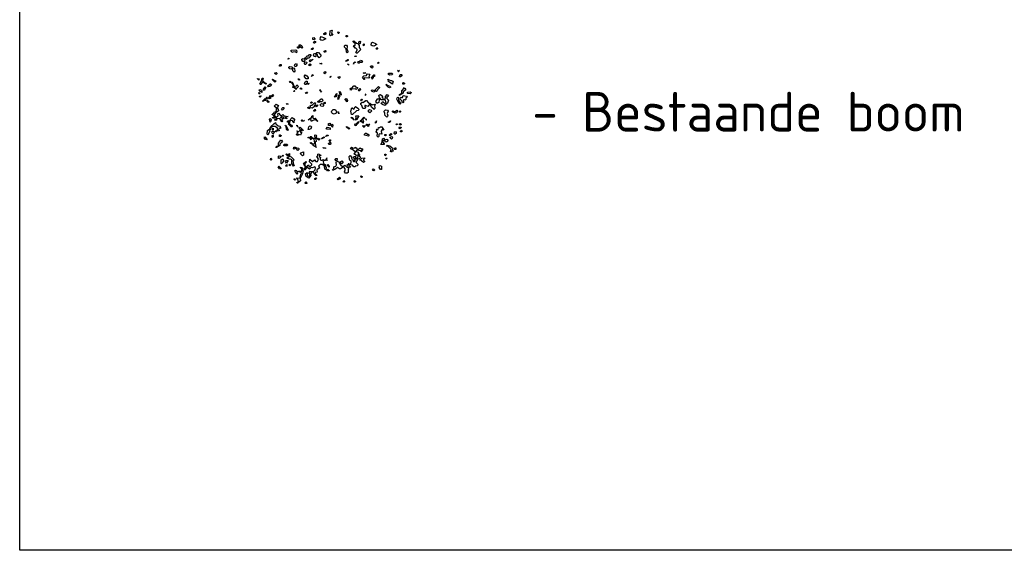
# Model space of a CAD drawing. Header units: metres. Extents: x 198714 to 199133, y 355604 to 356082.
# Tile 1 of 36: x 198838 to 198869, y 355623 to 355640. Entities that reach past the tile are written whole.
import ezdxf
from ezdxf.enums import TextEntityAlignment as Align

# ---------------------------------------------------------------- set-up
doc = ezdxf.new("R2010")
doc.units = ezdxf.units.M
doc.layers.add('B-WE-GR-BOOM-S', color=252, linetype='Continuous', lineweight=25)
doc.layers.add('P_NS_ALG_legenda', color=2, linetype='Continuous')
doc.layers.add('X-XX-AL-HULPLIJNEN', color=4, linetype='Continuous', lineweight=25, plot=False)
doc.styles.add('NLCS-ISO', font='NLCS-ISO.ttf')

# ---------------------------------------------------------------- blocks, each defined once
blk = doc.blocks.new('SGR-BOOM_23')
at = {"flags": 128}
for points in [[(-1.29, 12.25), (-1.48, 12.14), (-1.52, 12.19), (-1.6, 12.18), (-1.6, 12.34), (-1.36, 12.48), (-1.29, 12.41), (-1.29, 12.25)], [(-0.42, 12.36), (-0.18, 12.05), (-0.23, 12.09), (-0.38, 12.08), (-0.53, 11.94), (-0.64, 12.05), (-0.6, 12.7), (-0.6, 12.77), (-0.37, 12.86), (-0.29, 12.78), (-0.42, 12.36)], [(0.81, 12.43), (0.73, 12.35), (0.66, 12.35), (0.58, 12.43), (0.69, 12.61), (0.81, 12.5), (0.81, 12.43)], [(-3.05, 11.43), (-3.07, 11.35), (-3.33, 11.39), (-3.36, 11.58), (-3.36, 11.65), (-3.18, 11.7), (-3.02, 11.47), (-3.05, 11.43)], [(-2.94, 10.93), (-3.06, 10.81), (-3.14, 10.83), (-3.21, 10.9), (-3.18, 11.01), (-3.07, 11.12), (-2.94, 11.09), (-2.91, 11.05), (-2.94, 10.93)], [(-1.99, 11.27), (-2.07, 11.26), (-2.18, 11.38), (-2.13, 11.72), (-2.02, 11.84), (-1.53, 11.64), (-1.3, 11.5), (-1.81, 11.23), (-1.99, 11.27)], [(2.1, 11.88), (2.03, 11.81), (1.95, 11.8), (1.91, 11.83), (1.91, 11.99), (2.03, 12.04), (2.11, 11.96), (2.1, 11.88)], [(3.96, 10.14), (4.12, 9.91), (4.23, 9.79), (3.65, 9.23), (3.56, 9.23), (3.45, 9.34), (3.66, 9.68), (3.65, 9.83), (3.45, 10.03), (3.32, 10.03), (3.08, 10.41), (3.13, 10.46), (3.35, 10.45), (3.36, 10.75), (3.13, 10.92), (3.02, 11.03), (3.02, 11.1), (3.1, 11.18), (3.54, 10.8), (3.74, 10.76), (3.96, 10.44), (3.96, 10.14)], [(4.11, 10.75), (4.08, 10.71), (3.93, 10.86), (3.93, 11.02), (4.12, 11.13), (4.2, 11.05), (4.11, 10.75)], [(6.08, 10.39), (6, 10.38), (5.88, 10.49), (5.93, 10.84), (6.05, 10.95), (6.54, 10.75), (6.77, 10.61), (6.26, 10.34), (6.08, 10.39)], [(-5.94, 9.28), (-6.09, 9.43), (-6.48, 9.37), (-6.63, 9.36), (-6.71, 9.51), (-6.75, 9.55), (-6.74, 9.7), (-6.02, 9.73), (-5.87, 9.58), (-5.94, 9.28)], [(-5.52, 10.08), (-5.6, 10), (-5.67, 10), (-5.75, 10.08), (-5.74, 10.23), (-5.6, 10.23), (-5.52, 10.15), (-5.52, 10.08)], [(-5.05, 10), (-5.48, 10.34), (-5.48, 10.57), (-5.29, 10.54), (-5.06, 10.37), (-4.98, 10.16), (-5.05, 10)], [(-3.38, 9.82), (-3.53, 9.83), (-3.53, 9.9), (-3.33, 10.09), (-3.22, 9.98), (-3.38, 9.82)], [(-2.13, 8.64), (-2.21, 8.63), (-2.33, 8.51), (-2.55, 8.75), (-2.62, 8.98), (-2.78, 9.14), (-2.85, 9.14), (-2.89, 8.72), (-2.93, 8.67), (-3.08, 8.68), (-3.24, 8.91), (-3.19, 9.1), (-3.04, 9.17), (-2.81, 9.17), (-2.81, 9.24), (-2.7, 9.36), (-2.43, 9.32), (-2.09, 8.9), (-2.13, 8.64)], [(-1.29, 9.47), (-1.37, 9.39), (-1.5, 9.39), (-1.55, 9.44), (-1.55, 9.57), (-1.32, 9.66), (-1.27, 9.62), (-1.29, 9.47)], [(2.01, 9.81), (2.08, 9.81), (2.19, 9.47), (2.2, 9.39), (2.08, 9.27), (1.97, 9.39), (1.89, 9.93), (1.63, 10.2), (1.67, 10.39), (1.78, 10.5), (1.98, 10.47), (2.09, 10.35), (2.01, 9.81)], [(4.76, 10.48), (4.68, 10.4), (4.54, 10.55), (4.7, 10.71), (4.77, 10.64), (4.76, 10.48)], [(6.86, 9.93), (6.78, 9.86), (6.7, 9.87), (6.67, 9.9), (6.74, 10.13), (6.85, 10.02), (6.86, 9.93)], [(-7.21, 8.26), (-7.29, 8.34), (-7.17, 8.46), (-7.09, 8.38), (-7.21, 8.26)], [(-3.85, 8.61), (-3.85, 8.54), (-3.97, 8.43), (-4.23, 8.46), (-4.39, 8.24), (-4.65, 8.27), (-4.62, 8.08), (-4.77, 7.93), (-4.93, 7.93), (-5.07, 8.16), (-5.08, 8.31), (-4.84, 8.39), (-4.77, 8.32), (-4.62, 8.31), (-4.57, 8.35), (-4.58, 8.5), (-4.42, 8.5), (-4.27, 8.81), (-4.04, 8.81), (-3.88, 9.03), (-3.73, 9.02), (-3.62, 8.91), (-3.85, 8.61)], [(-4.48, 7.47), (-4.55, 7.47), (-4.66, 7.59), (-4.66, 7.75), (-4.54, 7.86), (-4.27, 7.81), (-4.36, 7.58), (-4.48, 7.47)], [(-3.9, 8.04), (-3.74, 8.2), (-3.51, 8.19), (-3.31, 8.3), (-3.74, 7.88), (-3.9, 8.04)], [(2.22, 8.05), (2.14, 8.06), (2.02, 7.95), (1.79, 7.95), (2.19, 8.24), (2.22, 8.21), (2.22, 8.05)], [(3.2, 7.74), (3.06, 7.51), (3.1, 7.71), (3.32, 7.85), (3.4, 7.77), (3.2, 7.74)], [(3.26, 8.7), (3.26, 8.77), (3.45, 8.8), (3.52, 8.73), (3.26, 8.7)], [(4.31, 7.76), (4.09, 7.77), (3.97, 7.65), (3.82, 7.67), (3.74, 7.88), (4.13, 8.04), (4.2, 8.11), (4.33, 8.07), (4.51, 7.8), (4.31, 7.76)], [(6.98, 7.59), (6.87, 7.7), (6.99, 7.82), (7.1, 7.7), (6.98, 7.59)], [(-8.49, 7.16), (-8.53, 7.2), (-8.6, 7.2), (-8.59, 7.36), (-8.48, 7.47), (-8.33, 7.46), (-8.33, 7.23), (-8.49, 7.16)], [(-6.62, 6.8), (-6.77, 6.72), (-6.96, 6.76), (-7.15, 6.96), (-7.14, 7.04), (-7.03, 7.15), (-6.65, 7.07), (-6.58, 7), (-6.62, 6.8)], [(-6.2, 6.37), (-6.31, 6.26), (-6.51, 6.46), (-6.5, 6.85), (-6.34, 6.91), (-6.23, 6.8), (-6.2, 6.37)], [(-6.04, 7.14), (-6.11, 7.14), (-6.22, 7.26), (-6.19, 7.45), (-6.07, 7.57), (-5.92, 7.55), (-5.81, 7.37), (-6.04, 7.14)], [(-3.68, 7.35), (-3.79, 7.23), (-3.9, 7.27), (-4.01, 7.38), (-3.78, 7.54), (-3.67, 7.43), (-3.68, 7.35)], [(-1.99, 7.48), (-2.25, 7.61), (-2.02, 7.68), (-1.99, 7.64), (-1.99, 7.48)], [(-1.35, 6.06), (-1.43, 5.98), (-1.63, 6.18), (-1.38, 6.33), (-1.27, 6.21), (-1.35, 6.06)], [(2.26, 7.41), (2.15, 7.52), (2.21, 7.52), (2.41, 7.32), (2.26, 7.41)], [(6.06, 6.91), (6.03, 6.88), (5.88, 6.96), (5.76, 7.07), (5.76, 7.14), (5.88, 7.26), (6.04, 7.25), (6.14, 7.06), (6.06, 6.91)], [(10.16, 6.3), (10.04, 6.41), (10.16, 6.53), (10.27, 6.41), (10.16, 6.3)], [(-11.84, 5.02), (-11.87, 4.98), (-12.05, 5.17), (-12.06, 5.25), (-11.87, 5.21), (-11.82, 5.17), (-11.84, 5.02)], [(-11.3, 4.93), (-10.96, 4.59), (-10.73, 4.52), (-10.69, 4.47), (-10.7, 4.32), (-11.27, 4.67), (-11.34, 4.67), (-11.49, 4.29), (-11.57, 4.28), (-11.68, 4.4), (-11.45, 4.85), (-11.33, 5.29), (-11.22, 5.31), (-11.18, 5.28), (-11.3, 4.93)], [(-9.34, 4.65), (-9.76, 5.08), (-9.69, 5.15), (-9.31, 4.91), (-9.24, 4.91), (-9.16, 4.83), (-9.34, 4.65)], [(-9.03, 5.95), (-9.11, 5.88), (-9.26, 5.96), (-9.33, 6.03), (-9.34, 6.11), (-9.11, 6.17), (-9.03, 6.09), (-9.03, 5.95)], [(-6.91, 4.63), (-7.03, 4.74), (-6.95, 4.82), (-6.82, 4.63), (-6.91, 4.63)], [(-5.96, 3.59), (-5.96, 3.52), (-6.35, 3.82), (-6.49, 3.82), (-6.38, 4.24), (-6.67, 4.55), (-6.68, 4.63), (-6.6, 4.7), (-6.27, 3.97), (-6.19, 3.89), (-6.04, 3.9), (-5.84, 4.23), (-5.58, 3.96), (-5.96, 3.59)], [(-5.49, 4.96), (-5.64, 5.11), (-5.6, 5.23), (-5.41, 5.04), (-5.49, 4.96)], [(-4.08, 5.21), (-4.37, 5.21), (-4.68, 5.52), (-4.68, 5.68), (-4.56, 5.8), (-4.3, 5.67), (-4.08, 5.37), (-4.08, 5.21)], [(-4.46, 4.31), (-4.54, 4.3), (-4.66, 4.41), (-4.54, 4.69), (-4.39, 4.83), (-4.23, 4.83), (-4.23, 4.53), (-4.46, 4.31)], [(-3.27, 5.7), (-3.42, 5.69), (-3.57, 5.55), (-3.42, 5.85), (-3.35, 5.85), (-3.27, 5.77), (-3.27, 5.7)], [(-0.49, 5.48), (-0.6, 5.37), (-0.67, 5.44), (-0.51, 5.6), (-0.47, 5.56), (-0.49, 5.48)], [(0.93, 5.35), (0.82, 5.24), (0.59, 5.47), (0.9, 5.55), (0.93, 5.52), (0.93, 5.35)], [(5.49, 5.57), (5.6, 5.46), (5.6, 5.39), (5.48, 5.28), (4.86, 5.35), (4.71, 5.27), (4.71, 5.2), (4.79, 5.12), (4.86, 5.12), (4.76, 5.09), (4.49, 5.44), (4.72, 5.66), (5.14, 5.69), (5.18, 5.89), (5.18, 5.96), (5.23, 6), (5.6, 5.92), (5.67, 5.85), (5.49, 5.57)], [(4.87, 6.04), (4.69, 6.09), (4.61, 6.08), (4.87, 6.2), (4.95, 6.12), (4.87, 6.04)], [(6.21, 5.53), (6.12, 5.22), (6.01, 5.11), (5.98, 5.38), (6.16, 5.65), (6.17, 5.73), (6.29, 5.84), (6.4, 5.8), (6.4, 5.57), (6.21, 5.53)], [(9.23, 5.93), (9.11, 5.82), (8.73, 5.74), (8.54, 5.94), (8.47, 5.94), (8.62, 6.08), (9.15, 6.08), (9.23, 6), (9.23, 5.93)], [(9.22, 4.47), (9.21, 4.32), (8.49, 4.82), (8.57, 4.9), (8.5, 5.12), (8.91, 4.93), (9.07, 4.93), (9.25, 4.82), (9.33, 4.74), (9.22, 4.47)], [(10.71, 5.64), (10.49, 5.49), (10.33, 5.49), (10.37, 5.76), (10.49, 5.87), (10.65, 5.87), (10.71, 5.8), (10.71, 5.64)], [(-11.39, 3.03), (-11.5, 3.15), (-11.69, 3.18), (-11.77, 3.33), (-11.81, 3.37), (-11.69, 3.48), (-11.46, 3.41), (-11.38, 3.33), (-11.39, 3.03)], [(-11.01, 3.34), (-11.19, 3.52), (-10.85, 3.94), (-10.74, 3.83), (-11.01, 3.34)], [(-10.01, 4.08), (-10.13, 3.97), (-10.39, 3.94), (-10.51, 4.05), (-10.08, 4.38), (-10, 4.39), (-9.88, 4.28), (-10.01, 4.08)], [(-6.31, 3.18), (-6.39, 3.17), (-6.23, 3.33), (-6.19, 3.29), (-6.31, 3.18)], [(-5.27, 3.58), (-5.35, 3.66), (-5.24, 3.77), (-5.04, 3.58), (-5.27, 3.58)], [(-4.4, 2.92), (-4.56, 2.92), (-4.29, 3.11), (-4.2, 3.11), (-4.36, 2.88), (-4.4, 2.92)], [(-4.09, 4.29), (-4.08, 4.45), (-3.96, 4.48), (-3.92, 4.45), (-4.09, 4.29)], [(-2, 3.09), (-2.25, 3.44), (-2.18, 3.5), (-2.13, 3.32), (-2, 3.09)], [(1.14, 2.67), (1.07, 2.6), (0.91, 2.83), (0.91, 2.99), (0.84, 3.06), (0.75, 3.06), (0.87, 3.18), (1.06, 2.91), (1.14, 2.67)], [(3.51, 3.5), (3.39, 3.61), (2.78, 3.54), (2.67, 3.42), (2.52, 3.57), (2.64, 3.69), (2.79, 3.7), (3.1, 4.07), (3.26, 4.07), (3.41, 3.92), (3.72, 3.84), (3.7, 3.69), (3.51, 3.5)], [(4.12, 3.42), (4.01, 3.31), (3.93, 3.3), (3.81, 3.41), (4.05, 3.64), (4.16, 3.52), (4.12, 3.42)], [(6.84, 3.43), (6.79, 3.32), (6.68, 3.2), (6.53, 3.28), (6.45, 3.27), (6.41, 3.24), (6.41, 3.17), (6.26, 3.09), (5.99, 3.21), (5.92, 3.28), (5.91, 3.36), (5.99, 3.44), (6.37, 3.35), (6.99, 3.97), (7.07, 3.95), (7.22, 3.8), (6.84, 3.43)], [(8.76, 3.79), (8.52, 3.87), (8.22, 4.17), (8.29, 4.17), (8.3, 4.25), (8.19, 4.37), (8.55, 4.14), (8.79, 4.05), (8.98, 3.87), (8.76, 3.79)], [(11.11, 3.31), (10.92, 3.12), (10.88, 2.92), (10.39, 2.59), (10.3, 2.58), (10.34, 2.71), (10.46, 2.82), (10.62, 2.82), (10.69, 2.89), (10.69, 3.28), (11.04, 3.69), (10.89, 3.7), (11.15, 3.73), (11.34, 3.47), (11.11, 3.31)], [(11.09, 4.42), (11.01, 4.34), (10.85, 4.34), (10.85, 4.57), (10.98, 4.61), (11.09, 4.49), (11.09, 4.42)], [(12.14, 2.96), (12.03, 2.84), (11.64, 2.85), (11.57, 2.91), (11.6, 3.11), (12.03, 3.14), (12.14, 3.02), (12.14, 2.96)], [(-11.74, 2.84), (-11.81, 2.84), (-11.89, 2.92), (-11.78, 3.04), (-11.66, 2.92), (-11.74, 2.84)], [(-11.67, 2.3), (-11.75, 2.38), (-11.74, 2.46), (-11.54, 2.49), (-11.51, 2.46), (-11.67, 2.3)], [(-10.67, 1.98), (-10.82, 1.99), (-10.87, 1.95), (-10.87, 1.72), (-10.95, 1.8), (-11.22, 1.61), (-11.3, 1.69), (-10.83, 2.14), (-10.75, 2.06), (-10.56, 2.1), (-10.67, 2.3), (-10.59, 2.29), (-10.48, 2.17), (-10.67, 1.98)], [(-10.3, 1.53), (-10.38, 1.45), (-10.53, 1.6), (-10.52, 1.68), (-10.6, 1.76), (-10.53, 1.83), (-10.3, 1.6), (-10.3, 1.53)], [(-9.75, 2.36), (-9.79, 2.4), (-9.95, 2.4), (-10.02, 2.33), (-10.02, 2.1), (-10.22, 2.07), (-10.26, 2.02), (-10.33, 2.09), (-10.1, 2.41), (-10.1, 2.55), (-9.98, 2.43), (-9.75, 2.59), (-9.64, 2.71), (-9.52, 2.59), (-9.75, 2.36)], [(-3.54, 1.35), (-3.61, 1.35), (-3.69, 1.43), (-3.54, 1.58), (-3.42, 1.47), (-3.54, 1.35)], [(-1.82, 1.68), (-1.93, 1.57), (-2.23, 1.57), (-2.35, 1.46), (-2.62, 1.57), (-2.03, 2.06), (-1.89, 2.06), (-1.74, 1.83), (-1.82, 1.68)], [(0.14, 2.3), (0.07, 2.3), (0.34, 2.72), (0.3, 2.76), (0.42, 2.87), (0.33, 2.33), (0.14, 2.3)], [(0.82, 2.23), (0.71, 2.11), (0.71, 1.95), (0.59, 2.07), (0.67, 2.08), (0.68, 2.54), (0.79, 2.65), (0.91, 2.44), (0.82, 2.23)], [(2.09, 1.56), (1.75, 1.91), (1.74, 1.99), (1.85, 2.1), (1.97, 2.06), (2.13, 1.76), (2.09, 1.56)], [(4.34, 1.72), (4.26, 1.74), (4.19, 1.81), (4.39, 2), (4.42, 1.96), (4.34, 1.72)], [(6.39, 0.88), (6.42, 0.68), (6.42, 0.52), (6.31, 0.41), (6.31, 0.34), (5.93, 0.72), (5.82, 1), (5.66, 1.07), (5.52, 1.07), (5.33, 0.81), (4.98, 1), (4.9, 1.01), (4.86, 0.96), (4.87, 0.81), (5.01, 0.66), (4.85, 0.5), (4.55, 0.51), (4.36, 1), (4.25, 1.12), (4.25, 1.35), (4.48, 1.5), (4.53, 1.46), (4.94, 1.73), (4.98, 1.76), (5.14, 1.76), (5.37, 1.46), (5.48, 1.35), (5.63, 1.33), (5.9, 1.15), (6.05, 1.13), (6.05, 1.07), (6.46, 1.18), (6.51, 1.13), (6.39, 0.88)], [(5, 2.6), (4.92, 2.61), (5, 2.83), (4.92, 2.68), (5, 2.6)], [(7.08, 1.47), (6.92, 1.4), (6.89, 1.37), (6.74, 1.36), (6.59, 1.6), (6.78, 1.94), (6.93, 2.09), (7.14, 1.97), (7.2, 1.97), (7.12, 1.89), (7.08, 1.47)], [(8.32, 2.22), (8.31, 2.08), (8.58, 1.8), (8.42, 1.35), (8.34, 1.27), (8.2, 1.35), (8.12, 1.8), (8.04, 1.88), (7.43, 1.9), (7.17, 2.23), (7.06, 2.58), (7.18, 2.69), (7.33, 2.7), (7.63, 2.46), (7.59, 2.28), (7.6, 2.2), (8.12, 2.12), (8.19, 2.19), (8.13, 2.42), (8.36, 2.72), (8.58, 2.48), (8.32, 2.22)], [(8.03, 0.97), (7.65, 1.12), (7.46, 1.32), (7.51, 1.43), (7.62, 1.54), (7.77, 1.55), (8.11, 1.27), (8.15, 1.08), (8.03, 0.97)], [(10.18, 1.78), (10.37, 1.52), (10.49, 1.4), (10.48, 1.25), (10.41, 1.18), (10.22, 1.37), (9.92, 1.98), (9.96, 2.17), (10.07, 2.29), (10.19, 2.24), (10.19, 2.17), (10.18, 1.78)], [(11.3, 2.13), (11.3, 1.97), (11.33, 1.93), (11.21, 1.82), (11.13, 1.9), (10.99, 1.89), (10.92, 1.82), (10.95, 1.63), (10.94, 1.48), (10.87, 1.41), (10.72, 1.56), (10.71, 1.71), (10.45, 1.97), (10.48, 2.17), (10.6, 2.28), (10.65, 2.24), (10.79, 2.25), (10.88, 2.55), (11.45, 2.43), (11.56, 2.32), (11.3, 2.13)], [(-8.97, 0.64), (-8.82, 0.33), (-8.79, 0.29), (-8.7, 0.29), (-8.94, -0.02), (-9.09, 0), (-9.36, -0.36), (-9.36, -0.66), (-9.13, -0.82), (-8.95, -0.77), (-8.8, -0.63), (-8.86, -0.33), (-8.78, -0.25), (-8.44, -0.6), (-8.21, -0.6), (-8.06, -0.45), (-7.88, -0.64), (-7.22, -0.76), (-7.65, -0.87), (-7.64, -0.95), (-7.57, -1.02), (-7.45, -0.98), (-7.46, -1.06), (-7.53, -1.13), (-7.56, -1.1), (-7.57, -1.02), (-7.99, -1.06), (-8.22, -1.29), (-8.23, -1.43), (-8.07, -1.5), (-8.15, -1.51), (-8.22, -1.58), (-8.53, -1.04), (-8.9, -1.12), (-8.99, -1.13), (-9.05, -1.2), (-9.07, -1.35), (-9.25, -1.39), (-9.33, -1.31), (-9.33, -1.24), (-9.05, -1.2), (-9.02, -1.16), (-9.02, -1), (-9.41, -1), (-9.64, -1), (-9.71, -0.93), (-9.36, -0.82), (-9.33, -0.78), (-9.55, -0.55), (-9.74, -0.5), (-9.78, -0.46), (-9.55, -0.23), (-9.47, -0.24), (-9.4, -0.01), (-9.2, 0.02), (-9.05, 0.26), (-9.08, 0.59), (-9.31, 0.75), (-9.42, 0.87), (-9.11, 1.18), (-8.85, 1.05), (-8.78, 0.98), (-8.97, 0.64)], [(-8.14, 0.25), (-8.28, 0.47), (-8.09, 0.66), (-7.94, 0.67), (-7.94, 0.44), (-8.14, 0.25)], [(-7.43, 1.31), (-7.24, 1.19), (-7.54, 1.2), (-7.43, 1.31)], [(-3.88, 0.47), (-4.16, 0.59), (-3.92, 0.75), (-3.85, 0.67), (-3.88, 0.47)], [(-3.12, 0.92), (-3.12, 0.76), (-3.43, 0.55), (-3.66, 0.62), (-3.73, 0.78), (-3.74, 0.93), (-3.62, 1.04), (-3.46, 1.04), (-3.08, 1.42), (-2.92, 1.41), (-3, 1.04), (-3.12, 0.92)], [(-3.05, 0.09), (-3.13, 0.08), (-3.21, 0.16), (-2.98, 0.38), (-2.93, 0.2), (-3.05, 0.09)], [(-2.74, 0.77), (-2.93, 0.96), (-2.63, 1.11), (-2.59, 0.92), (-2.74, 0.77)], [(-1.79, 0.8), (-2.09, 0.87), (-2.2, 1.08), (-1.97, 1.3), (-1.79, 1.25), (-1.6, 0.99), (-1.79, 0.8)], [(-1.4, 1.32), (-1.56, 1.25), (-1.67, 1.37), (-1.43, 1.52), (-1.4, 1.48), (-1.4, 1.32)], [(3.93, 0.28), (3.82, 0.17), (3.55, 0.14), (2.91, -0.43), (2.75, -0.43), (2.65, 0.07), (2.8, 0.6), (2.84, 0.64), (3.13, 0.41), (3.34, 0.75), (3.41, 0.82), (3.75, 0.56), (3.95, 0.36), (3.93, 0.28)], [(5.66, -0.16), (5.43, 0.01), (5.43, 0.23), (5.62, 0.35), (5.86, 0.26), (5.97, 0.15), (5.66, -0.16)], [(8.36, -0.3), (8.47, -0.64), (8.44, -0.75), (8.32, -0.86), (7.98, -0.51), (8.02, -0.41), (8.02, -0.18), (7.91, -0.06), (7.91, 0.1), (8.14, 0.32), (8.41, 0.27), (8.53, 0.09), (8.36, -0.3)], [(9.93, -0.19), (9.62, -0.2), (9.28, -0.08), (9.2, 0), (9.21, 0.08), (9.25, 0.12), (9.59, 0), (9.89, 0.23), (10.01, 0.11), (9.93, -0.19)], [(10.47, -0.04), (10.43, -0.09), (10.36, -0.09), (10.28, -0.01), (10.43, 0.14), (10.46, 0.11), (10.47, -0.04)], [(-10.02, -1.6), (-10.07, -1.65), (-10.2, -1.19), (-10.05, -1.04), (-9.9, -1.26), (-10.02, -1.6)], [(-8.07, -1.05), (-8.36, -0.97), (-8.41, -0.93), (-8.41, -0.86), (-8.26, -0.78), (-8.23, -0.75), (-7.92, -0.83), (-8.07, -0.98), (-8.07, -1.05)], [(-6.35, -1.5), (-6.35, -1.73), (-6.32, -1.76), (-6.51, -1.57), (-6.5, -1.48), (-6.62, -1.37), (-6.93, -1.45), (-7.04, -1.63), (-7, -1.9), (-6.7, -2.14), (-6.59, -2.25), (-6.59, -2.32), (-6.64, -2.37), (-6.77, -2.36), (-7.23, -1.9), (-7.16, -1.9), (-7.12, -1.87), (-7.12, -1.64), (-7.35, -1.64), (-7.34, -1.56), (-7.27, -1.4), (-7.12, -1.41), (-6.96, -1.48), (-6.81, -1.1), (-6.61, -0.91), (-6.38, -1.07), (-6.19, -1.34), (-6.35, -1.5)], [(-5.09, -1.46), (-5.17, -1.38), (-5.09, -1.3), (-4.98, -1.42), (-4.63, -1.4), (-4.83, -1.5), (-5.09, -1.46)], [(-3.22, -1.06), (-2.99, -0.99), (-2.57, -1.49), (-2.61, -1.52), (-2.99, -1.22), (-3.56, -1.48), (-3.57, -1.56), (-3.68, -1.28), (-3.65, -1.25), (-3.63, -1.17), (-3.71, -1.09), (-3.98, -1.28), (-4.06, -1.29), (-3.83, -1.06), (-3.68, -1.05), (-3.48, -0.86), (-3.48, -0.72), (-3.36, -0.61), (-3.33, -0.94), (-3.22, -1.06)], [(0.61, -0.03), (0.7, -0.03), (0.76, -0.33), (0.61, -0.03)], [(3.16, -1.31), (2.79, -1), (2.67, -0.89), (2.86, -0.93), (3.05, -1.2), (3.16, -1.31)], [(3.69, -1.93), (3.5, -2.12), (3.5, -2.19), (3.35, -2.2), (3.27, -1.89), (3.54, -2.01), (3.53, -1.86), (3.85, -1.55), (3.88, -1.74), (3.69, -1.93)], [(3.62, -1.16), (3.62, -1.25), (3.58, -1.2), (3.39, -1.32), (3.51, -0.97), (3.43, -0.66), (3.86, -0.63), (3.89, -0.67), (3.62, -1.16)], [(4.57, -1.06), (4.54, -1.26), (4.65, -1.6), (4.61, -1.64), (4.6, -1.79), (4.53, -1.79), (4.49, -1.67), (4.37, -1.55), (4.24, -1.55), (4.19, -1.6), (4.16, -1.4), (4.24, -1.32), (4.27, -1.36), (4.34, -1.36), (4.42, -1.14), (4.7, -0.87), (4.85, -1.02), (4.57, -1.06)], [(5.08, -1.25), (5.14, -1.25), (4.96, -1.07), (5.08, -1.18), (5.08, -1.25)], [(6.64, -1.69), (6.53, -1.8), (6.56, -1.61), (6.6, -1.58), (6.67, -1.58), (6.68, -1.43), (6.67, -1.58), (6.64, -1.69)], [(8.74, -1.68), (8.66, -1.66), (8.61, -1.71), (8.55, -1.64), (8.89, -1.44), (8.94, -1.48), (8.74, -1.68)], [(-10.11, -3.05), (-10.31, -3.41), (-10.35, -3.51), (-10.46, -3.62), (-10.54, -3.54), (-10.5, -2.98), (-10.27, -2.82), (-10.19, -2.97), (-10.11, -3.05)], [(-8.5, -2.38), (-8.49, -2.46), (-8.35, -2.61), (-8.69, -2.66), (-8.74, -2.84), (-8.62, -2.95), (-8.77, -3.03), (-8.85, -2.95), (-8.92, -2.95), (-8.93, -2.57), (-9.26, -2.31), (-9.72, -2.3), (-9.95, -2.53), (-10, -2.71), (-10.11, -2.83), (-10.18, -2.76), (-9.98, -2.33), (-9.49, -1.91), (-9.22, -1.72), (-9.19, -1.92), (-8.81, -2.23), (-8.54, -2.28), (-8.47, -2.35), (-8.5, -2.38)], [(-9.82, -3.22), (-9.74, -3.07), (-9.39, -3.1), (-9.66, -3.52), (-9.82, -3.22)], [(-9.64, -2.91), (-9.76, -2.79), (-9.62, -2.57), (-9.61, -2.88), (-9.64, -2.91)], [(-9.04, -3.07), (-9.05, -3.15), (-9.12, -3.14), (-9.23, -3.03), (-9.08, -2.95), (-9, -3.03), (-9.04, -3.07)], [(-7.32, -2.74), (-7.24, -2.82), (-7.32, -2.97), (-7.47, -2.82), (-7.51, -2.54), (-7.58, -2.47), (-7.51, -2.47), (-7.51, -2.31), (-7.7, -2.28), (-7.62, -2.13), (-7.32, -2.67), (-7.32, -2.74)], [(-5.04, -2.84), (-5.17, -2.84), (-5.29, -3.18), (-5.3, -3.26), (-5.22, -3.25), (-5.15, -3.18), (-5.11, -3.37), (-5.26, -3.67), (-5.54, -3.56), (-5.65, -3.6), (-5.77, -3.72), (-5.95, -3.6), (-5.75, -3.41), (-5.75, -3.18), (-5.86, -3.06), (-5.83, -3.03), (-5.61, -3.18), (-5.33, -2.91), (-5.33, -2.77), (-5.56, -2.54), (-5.33, -2.45), (-4.88, -2.91), (-4.8, -2.92), (-4.96, -2.99), (-5.04, -2.84)], [(-5.67, -2.42), (-5.9, -2.19), (-5.82, -2.11), (-5.75, -2.34), (-5.67, -2.42)], [(-3.65, -2.7), (-3.92, -2.82), (-4.07, -2.8), (-3.99, -2.36), (-3.8, -2.24), (-3.68, -2.28), (-3.56, -2.4), (-3.65, -2.7)], [(-0.6, -2.8), (-1.16, -2.76), (-1.24, -2.68), (-1.01, -2.45), (-0.63, -2.54), (-0.6, -2.57), (-0.6, -2.8)], [(-0.59, -2.11), (-0.63, -2.15), (-0.86, -2.15), (-0.85, -1.85), (-0.66, -1.82), (-0.58, -1.97), (-0.59, -2.11)], [(-0.22, -2.43), (-0.29, -2.43), (-0.4, -2.15), (-0.28, -1.97), (-0.17, -2.08), (-0.22, -2.43)], [(2.31, -2.76), (1.97, -2.41), (1.96, -2.33), (2.42, -2.57), (2.43, -2.65), (2.31, -2.76)], [(4.56, -2.28), (4.56, -2.21), (4.53, -2.18), (4.72, -2.28), (4.76, -2.25), (4.76, -2.18), (4.87, -2.2), (4.75, -2.48), (4.56, -2.28)], [(5.07, -2.17), (5.14, -1.94), (5.22, -1.95), (5.22, -2.02), (5.07, -2.17)], [(5.44, -2.32), (5.38, -2.25), (5.22, -2.25), (5.6, -1.88), (5.45, -2.18), (5.44, -2.32)], [(7.58, -2.81), (7.42, -3.04), (7.5, -3.42), (7.53, -3.45), (7.54, -3.53), (7.19, -3.5), (7.07, -3.61), (7.07, -3.91), (6.95, -4.02), (6.8, -3.87), (6.84, -3.38), (6.62, -3.22), (6.65, -3.18), (6.78, -2.92), (6.77, -2.84), (6.7, -2.77), (6.96, -2.81), (7.01, -2.46), (7.05, -2.5), (7.21, -2.5), (7.32, -2.39), (7.55, -2.39), (7.88, -2.88), (7.58, -2.81)], [(9.95, -1.99), (9.87, -2.07), (9.84, -2.03), (9.77, -2.03), (9.92, -1.88), (9.95, -1.92), (9.95, -1.99)], [(10.56, -2.61), (10.4, -2.68), (10.29, -2.56), (10.34, -2.38), (10.53, -2.42), (10.57, -2.45), (10.56, -2.61)], [(10.6, -2.03), (10.52, -2.11), (10.33, -2.07), (10.34, -1.92), (10.49, -1.84), (10.61, -1.96), (10.6, -2.03)], [(10.71, -3.15), (10.67, -3.19), (10.51, -3.18), (10.43, -3.1), (10.63, -2.91), (10.71, -2.99), (10.71, -3.15)], [(-10.58, -4.42), (-10.78, -4.39), (-11.01, -4.09), (-10.89, -3.97), (-10.52, -4.36), (-10.58, -4.42)], [(-9.6, -3.98), (-9.68, -4.06), (-9.78, -3.86), (-9.63, -3.71), (-9.59, -3.75), (-9.6, -3.98)], [(-8.34, -4.92), (-8.54, -5.11), (-8.57, -5.31), (-9.07, -5.64), (-9.15, -5.65), (-9.11, -5.52), (-9, -5.41), (-8.84, -5.41), (-8.77, -5.34), (-8.77, -4.95), (-8.42, -4.54), (-8.57, -4.53), (-8.3, -4.5), (-8.11, -4.76), (-8.34, -4.92)], [(-8.36, -3.81), (-8.45, -3.89), (-8.61, -3.89), (-8.6, -3.66), (-8.48, -3.62), (-8.36, -3.74), (-8.36, -3.81)], [(-2.82, -3.94), (-2.82, -4.08), (-2.71, -4.19), (-2.79, -4.2), (-2.86, -4.27), (-2.83, -4.69), (-2.95, -4.81), (-2.92, -5.46), (-2.77, -5.61), (-3.29, -5.31), (-3.29, -5.22), (-3.41, -5.1), (-3.56, -5.11), (-3.52, -5.08), (-3.52, -4.99), (-3.6, -5), (-3.64, -5.03), (-3.75, -4.92), (-3.6, -4.84), (-3.37, -5.07), (-3.14, -5.07), (-3.03, -4.96), (-3.14, -4.31), (-3.25, -4.2), (-3.48, -4.2), (-3.63, -4.41), (-3.79, -4.11), (-4.09, -4.11), (-4.12, -4.08), (-4.04, -4), (-3.66, -4.15), (-3.59, -4.15), (-3.56, -4.11), (-3.55, -4.03), (-3.63, -3.95), (-3.77, -3.96), (-3.63, -3.88), (-3.25, -4.2), (-2.97, -4.15), (-3.02, -3.74), (-3.05, -3.71), (-2.97, -3.63), (-2.82, -3.71), (-2.75, -3.78), (-2.82, -3.94)], [(-2.4, -4.5), (-2.6, -4.31), (-2.48, -4.19), (-2.25, -4.29), (-2.29, -4.39), (-2.4, -4.5)], [(-1.91, -4.25), (-1.98, -4.24), (-1.6, -3.94), (-1.48, -4.05), (-1.91, -4.25)], [(-1.33, -3.91), (-1.14, -3.71), (-0.99, -3.64), (-0.92, -3.8), (-1.33, -3.91)], [(-0.65, -4.67), (-0.8, -4.52), (-0.68, -4.41), (-0.54, -4.42), (-0.58, -4.6), (-0.65, -4.67)], [(5.43, -3.86), (4.82, -3.7), (4.78, -3.66), (4.79, -3.51), (4.94, -3.36), (5.09, -3.35), (5.17, -3.43), (5.16, -3.51), (5.39, -3.51), (5.55, -3.74), (5.43, -3.86)], [(8.32, -4.72), (8.25, -4.72), (8.17, -4.8), (8.01, -4.57), (7.98, -4.53), (7.83, -4.52), (7.71, -4.64), (7.71, -4.8), (7.9, -5.06), (7.89, -5.14), (7.37, -5.14), (7.6, -4.75), (7.64, -4.26), (7.8, -4.19), (8.03, -4.42), (8.4, -4.34), (8.55, -4.49), (8.32, -4.72)], [(8.22, -3.69), (8.1, -3.8), (8.03, -3.73), (8.03, -3.57), (8.18, -3.59), (8.22, -3.62), (8.22, -3.69)], [(8.9, -3.7), (8.82, -3.78), (8.75, -3.77), (8.67, -3.69), (8.94, -3.43), (9.07, -3.47), (9.06, -3.63), (8.9, -3.7)], [(9.17, -4.2), (9.06, -4.32), (8.79, -4.04), (9.1, -3.89), (9.21, -4.01), (9.17, -4.2)], [(9.79, -3.44), (9.64, -3.52), (9.6, -3.55), (9.49, -3.44), (9.56, -3.14), (9.71, -3.13), (9.82, -3.25), (9.79, -3.44)], [(-7.31, -5.27), (-7.43, -5.39), (-7.82, -5.38), (-7.89, -5.31), (-7.85, -5.12), (-7.43, -5.09), (-7.31, -5.21), (-7.31, -5.27)], [(-5.55, -5.93), (-5.71, -6.09), (-5.94, -5.86), (-6.12, -5.81), (-6.33, -5.92), (-6.39, -5.85), (-6.36, -5.66), (-6.35, -5.58), (-6.05, -5.58), (-6.05, -5.65), (-5.59, -5.75), (-5.56, -5.78), (-5.55, -5.93)], [(-1.65, -5.74), (-1.69, -5.69), (-1.69, -5.62), (-1.32, -5.71), (-1.32, -5.78), (-1.65, -5.74)], [(-0.58, -5.14), (-0.81, -5.14), (-0.88, -4.99), (-0.62, -4.8), (-0.51, -4.91), (-0.58, -5.14)], [(3.64, -6.13), (3.57, -6.13), (3.49, -6.21), (3.49, -6.28), (3.8, -6.36), (3.91, -6.48), (3.83, -6.63), (3.8, -6.66), (3.8, -6.75), (4.03, -6.75), (3.99, -7.02), (4.06, -7.02), (4.14, -7.1), (4.14, -7.24), (3.9, -7.46), (3.79, -7.44), (3.68, -7.32), (3.79, -6.98), (3.8, -6.82), (3.57, -6.89), (3.26, -6.74), (3.19, -6.67), (3.41, -6.36), (3.46, -6.31), (3.46, -6.24), (3.26, -6.28), (2.82, -5.9), (2.66, -5.89), (2.58, -5.81), (2.63, -5.7), (2.74, -5.58), (3.04, -5.75), (3.31, -5.7), (3.35, -5.67), (3.35, -5.6), (3.51, -5.67), (3.64, -5.9), (3.64, -6.13)], [(4.34, -6.22), (4.41, -6.22), (4.29, -6.33), (4.33, -6.14), (4.15, -6.18), (3.92, -6.09), (3.87, -5.91), (4.11, -5.68), (4.34, -5.83), (4.49, -5.84), (4.56, -5.91), (4.34, -6.22)], [(9.24, -5.96), (9.34, -6.15), (9.34, -6.22), (9.11, -6.22), (9.04, -6.38), (8.92, -6.26), (9.01, -5.95), (8.51, -5.45), (8.31, -5.41), (8.28, -5.37), (8.36, -5.29), (8.81, -5.38), (9.13, -5.61), (9.27, -5.76), (9.24, -5.96)], [(9.73, -5.93), (9.57, -5.93), (9.49, -5.84), (9.69, -5.65), (9.77, -5.73), (9.73, -5.93)], [(-9.85, -7.56), (-9.93, -7.64), (-10, -7.57), (-9.96, -7.31), (-9.85, -7.42), (-9.85, -7.56)], [(-8.66, -7.39), (-8.7, -7.34), (-8.78, -7.35), (-8.73, -7.01), (-8.65, -6.93), (-8.35, -7), (-8.54, -7.28), (-8.66, -7.39)], [(-7.94, -7.66), (-8.13, -8.01), (-8.17, -8.12), (-8.29, -8.23), (-8.36, -8.15), (-8.33, -7.59), (-8.09, -7.43), (-8.02, -7.58), (-7.94, -7.66)], [(-8.01, -6.98), (-8.04, -7.02), (-8.12, -7.01), (-8.19, -6.94), (-8.08, -6.82), (-8.01, -6.89), (-8.01, -6.98)], [(-7.64, -7.82), (-7.56, -7.68), (-7.21, -7.7), (-7.48, -8.12), (-7.64, -7.82)], [(-6.75, -7.11), (-6.3, -7.57), (-6.48, -7.75), (-6.37, -8.33), (-6.3, -8.4), (-6.31, -8.49), (-6.37, -8.56), (-6.65, -8.14), (-6.64, -7.59), (-6.87, -7.45), (-7.06, -7.49), (-7.18, -7.37), (-7.33, -7.36), (-7.39, -7.29), (-7.32, -7.13), (-7.06, -7.1), (-7.05, -6.95), (-7.4, -6.91), (-7.55, -6.76), (-7.55, -6.67), (-7.51, -6.63), (-7.24, -6.75), (-7.02, -6.6), (-7.01, -6.98), (-6.75, -7.11)], [(-4.98, -6.97), (-5.29, -6.65), (-5.25, -6.46), (-4.79, -6.33), (-4.8, -6.85), (-4.98, -6.97)], [(-1.09, -7.69), (-1.48, -7.62), (-1.71, -7.85), (-1.68, -8.18), (-1.26, -8.45), (-1.33, -8.38), (-1.42, -8.38), (-1.49, -8.44), (-1.23, -8.8), (-1.27, -9.13), (-1.43, -9.06), (-1.49, -8.6), (-1.8, -8.29), (-2.18, -8.3), (-2.44, -8.56), (-2.33, -8.75), (-2.22, -8.86), (-2.64, -9.12), (-2.72, -9.2), (-2.68, -9.54), (-2.99, -9.55), (-2.95, -9.74), (-2.72, -9.97), (-2.73, -10.05), (-2.88, -10.04), (-3.11, -9.8), (-3.11, -9.67), (-3.22, -9.55), (-3.53, -9.54), (-3.72, -9.81), (-3.65, -10.04), (-3.95, -10.49), (-4.37, -10.23), (-4.48, -9.79), (-4.25, -9.56), (-4.17, -9.8), (-4.21, -9.84), (-4.21, -10.07), (-3.99, -10.15), (-3.83, -10.15), (-3.83, -9.76), (-3.86, -9.73), (-3.96, -9.73), (-3.83, -9.46), (-3.79, -9.43), (-3.79, -9.34), (-3.48, -9.42), (-3.18, -9.36), (-2.99, -9.16), (-2.94, -8.82), (-2.95, -8.74), (-3.02, -8.67), (-3.4, -8.82), (-3.63, -8.81), (-3.86, -9.04), (-4.1, -8.89), (-4.13, -8.85), (-4.36, -8.85), (-4.59, -9.15), (-4.67, -9.23), (-4.71, -9.03), (-4.51, -8.77), (-4.54, -8.58), (-4.78, -8.26), (-4.81, -8.16), (-4.47, -7.82), (-4.35, -7.94), (-4.58, -8.23), (-4.62, -8.43), (-4.51, -8.61), (-4.21, -8.61), (-4.13, -8.46), (-4.05, -8.39), (-3.9, -8.7), (-3.87, -8.73), (-3.52, -8.39), (-3.51, -8.24), (-3.85, -7.89), (-3.81, -7.47), (-3.4, -7.82), (-3.09, -7.6), (-2.86, -7.83), (-2.63, -7.84), (-2.43, -7.48), (-2.63, -7.22), (-2.74, -7.1), (-2.54, -6.91), (-2.54, -6.68), (-2.44, -6.65), (-2.08, -6.85), (-2.05, -6.88), (-2.35, -6.88), (-2.36, -7.03), (-2.1, -7.22), (-2.17, -7.29), (-2.17, -7.52), (-2.06, -7.64), (-1.83, -7.64), (-1.71, -7.52), (-1.6, -7.64), (-1.4, -7.61), (-1.33, -7.61), (-1.25, -7.53), (-1.25, -7.46), (-1.14, -7.28), (-1.18, -7.46), (-1.09, -7.69)], [(0.28, -7.7), (0.2, -7.55), (0.19, -7.47), (0.31, -7.36), (0.47, -7.36), (0.42, -7.71), (0.28, -7.7)], [(1.23, -8.21), (1.08, -8.06), (1.08, -7.83), (1.23, -7.75), (1.46, -7.98), (1.23, -8.21)], [(3.64, -7.66), (3.52, -7.77), (3.51, -7.85), (3.59, -7.93), (3.44, -7.92), (3.78, -8.27), (3.7, -8.51), (3.32, -8.58), (3.32, -8.65), (3.29, -8.68), (3.13, -8.68), (2.93, -8.42), (2.49, -8.33), (2.47, -8.41), (2.44, -8.45), (2.21, -8.38), (2.1, -8.49), (2.02, -8.41), (2.1, -8.33), (2.29, -8.37), (2.33, -8.33), (2.33, -8.26), (2.25, -8.18), (2.29, -8.14), (2.41, -8.25), (2.36, -8.3), (2.37, -8.38), (2.72, -8.04), (2.68, -7.76), (2.53, -7.68), (2.38, -7.53), (2.45, -7.46), (2.38, -7.07), (2.53, -6.92), (2.76, -7.16), (2.76, -7.38), (2.91, -7.47), (3.03, -7.73), (3.3, -7.54), (3.61, -7.39), (3.64, -7.43), (3.64, -7.66)], [(3.18, -7.88), (3.1, -7.89), (3.02, -7.81), (3.18, -7.81), (3.33, -7.66), (3.29, -7.77), (3.18, -7.88)], [(3.45, -7.16), (3.37, -7.31), (3.29, -7.39), (3.18, -7.35), (3.07, -7.24), (3.07, -7.08), (3.37, -7.01), (3.37, -7.08), (3.45, -7.16)], [(4.71, -7.45), (4.67, -7.48), (4.66, -7.63), (4.82, -7.79), (4.78, -7.9), (4.67, -8.01), (4.13, -7.56), (4.17, -7.59), (4.1, -7.66), (4.06, -7.63), (4.41, -7.29), (4.82, -7.24), (4.79, -7.44), (4.71, -7.45)], [(8.19, -6.83), (8.07, -6.94), (7.99, -6.86), (8, -6.71), (8.12, -6.67), (8.2, -6.75), (8.19, -6.83)], [(8.23, -7.47), (8.15, -7.39), (8.26, -7.28), (8.34, -7.36), (8.23, -7.47)], [(-8.41, -9.03), (-8.6, -8.99), (-8.83, -8.69), (-8.71, -8.58), (-8.34, -8.96), (-8.41, -9.03)], [(-7.42, -8.58), (-7.5, -8.66), (-7.6, -8.47), (-7.45, -8.32), (-7.42, -8.35), (-7.42, -8.58)], [(-6.88, -8.44), (-6.96, -8.52), (-7.11, -8.37), (-6.99, -8.25), (-6.88, -8.37), (-6.88, -8.44)], [(-5.81, -9.82), (-6.01, -9.63), (-6.16, -9.33), (-6.05, -9.21), (-5.92, -9.25), (-5.74, -9.76), (-5.81, -9.82)], [(-5.02, -9.18), (-4.89, -9.37), (-5.02, -9.87), (-5.36, -10.52), (-5.3, -10.91), (-5.69, -11.2), (-5.72, -11.23), (-5.79, -11.23), (-5.87, -11.15), (-5.6, -10.97), (-5.64, -10.79), (-5.87, -10.46), (-5.87, -10.4), (-5.41, -10.47), (-5.22, -9.83), (-5.14, -9.75), (-5.17, -9.55), (-5.56, -9.48), (-5.59, -9.45), (-5.58, -9.37), (-5.09, -9.34), (-5.1, -9.03), (-5.28, -8.84), (-5.28, -8.75), (-5.09, -8.8), (-4.98, -8.91), (-5.02, -9.18)], [(-0.78, -9.33), (-1.04, -9.3), (-1.12, -9.15), (-0.97, -9.07), (-0.78, -9.26), (-0.78, -9.33)], [(-0.76, -8.73), (-0.95, -8.53), (-0.95, -8.46), (-1.03, -8.38), (-0.95, -8.3), (-0.77, -8.65), (-0.76, -8.73)], [(-0.24, -9.03), (-0.09, -9.27), (-0.24, -9.03)], [(1.14, -8.52), (1.21, -8.52), (1.33, -8.63), (1.26, -8.86), (1.02, -9.02), (0.88, -9.01), (0.57, -8.78), (0.26, -9), (0.11, -9.08), (0.04, -9.08), (-0.04, -9), (-0.04, -8.7), (0.11, -8.62), (0.31, -8.59), (0.41, -8.39), (0.35, -8), (0.35, -7.87), (0.73, -7.79), (0.77, -7.97), (1.14, -8.52)], [(2.29, -8.92), (2.32, -9.02), (2.24, -9.1), (2.23, -9.56), (2.08, -9.7), (1.82, -9.67), (1.63, -9.47), (1.75, -9.13), (1.76, -8.98), (1.53, -8.75), (1.52, -8.6), (1.68, -8.44), (2.02, -8.72), (2.17, -8.64), (2.17, -8.8), (2.29, -8.92)], [(2.52, -8.76), (2.36, -8.76), (2.52, -8.6), (2.6, -8.68), (2.52, -8.76)], [(6.38, -9.22), (6.29, -9.3), (6.15, -9.28), (6.07, -9.2), (6.25, -9.02), (6.36, -9.14), (6.38, -9.22)], [(7.33, -9.1), (7.14, -8.77), (7.15, -8.69), (7.14, -8.61), (7.25, -8.49), (7.49, -8.58), (7.48, -9.11), (7.33, -9.1)], [(-6.18, -10.77), (-6.29, -10.66), (-6.24, -10.54), (-6.1, -10.69), (-6.18, -10.77)], [(-2.81, -10.57), (-2.92, -10.69), (-3, -10.7), (-3, -10.54), (-2.82, -10.43), (-2.77, -10.47), (-2.81, -10.57)], [(0.96, -10.58), (0.58, -10.72), (0.52, -10.65), (0.86, -10.31), (0.98, -10.43), (0.96, -10.58)], [(1.65, -11.04), (1.58, -11.11), (1.42, -11.04), (1.55, -10.85), (1.66, -10.96), (1.65, -11.04)], [(3.38, -11.02), (3.3, -11.1), (3.22, -11.09), (3.18, -11.06), (3.25, -10.83), (3.37, -10.94), (3.38, -11.02)], [(4.42, -10.3), (4.34, -10.38), (4.19, -10.23), (4.3, -10.12), (4.42, -10.23), (4.42, -10.3)], [(-4.27, -11.33), (-4.5, -11.33), (-4.58, -11.18), (-4.46, -11.06), (-4.27, -11.26), (-4.27, -11.33)]]:
    blk.add_lwpolyline(points, dxfattribs=at)
at = {"ltscale": 0.1}
blk.add_circle((0, 0), 0.375, dxfattribs=at)

msp = doc.modelspace()

# ---------------------------------------------------------------- linework, layer by layer
at = {"layer": 'X-XX-AL-HULPLIJNEN', "ltscale": 0.2}
msp.add_lwpolyline([(198838.197, 355688.806), (198992.342, 355688.806), (198992.342, 355623.176), (198838.197, 355623.176)], close=True, dxfattribs=at)

# ---------------------------------------------------------------- block references
at = {"layer": 'B-WE-GR-BOOM-S', "xscale": 0.2, "yscale": 0.2, "zscale": 0.2}
msp.add_blockref('SGR-BOOM_23', (198848.11, 355636.998), dxfattribs=at)

# ---------------------------------------------------------------- texts
at = {"layer": 'P_NS_ALG_legenda', "color": 2, "style": 'NLCS-ISO'}
msp.add_text('- Bestaande boom', height=1.25, dxfattribs=at).set_placement((198854.36, 355636.998), align=Align.MIDDLE_LEFT)

doc.saveas('drawing.dxf')
